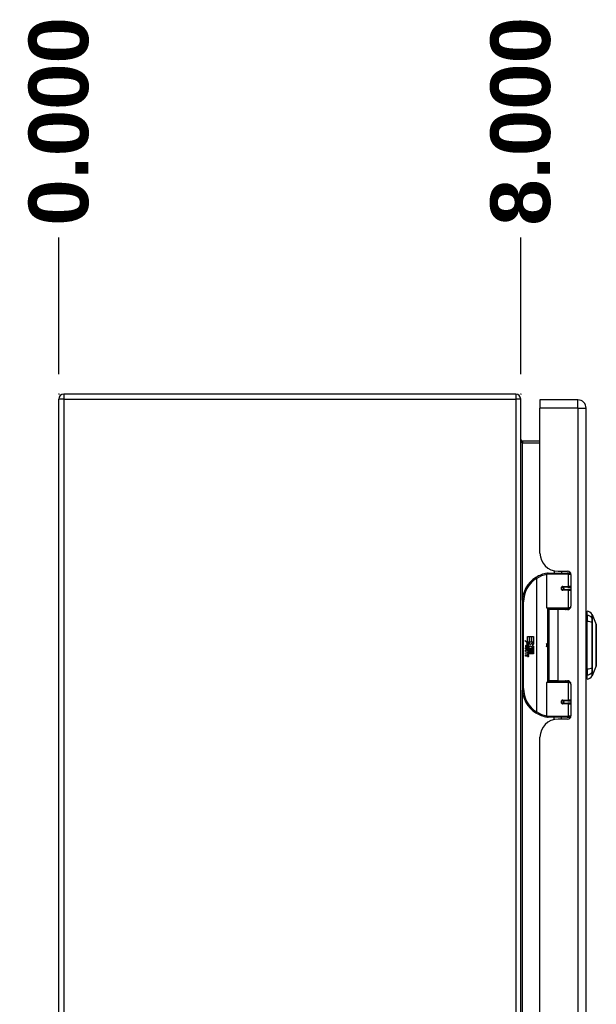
# Model space of a CAD drawing. Header units: inches. Extents: x 2 to 144, y 2 to 93.
# Tile 4 of 15: x 40 to 50, y 51 to 68. Entities that reach past the tile are written whole.
import ezdxf

# ---------------------------------------------------------------- set-up
doc = ezdxf.new("R2010")
doc.units = ezdxf.units.IN
doc.header["$LTSCALE"] = 8.616264
doc.header["$MEASUREMENT"] = 0
doc.linetypes.add('CHAIN', pattern=[0.7087, 0.4724, -0.0591, 0.1181, -0.0591])
for name, color, linetype, lineweight in [('Dimensions(ANSI)', 7, 'Continuous', 25), ('Visible Edges(ANSI)', 7, 'Continuous', 25), ('Visible Tangent Edges(ANSI)', 7, 'Continuous', 25), ('Work Point(ANSI)', 7, 'Continuous', 25)]:
    doc.layers.add(name, color=color, linetype=linetype, lineweight=lineweight)
doc.styles.add('Dimension-ANSI', font='arialbd.ttf')
doc.dimstyles.new('INCH-ANSI-VERTICAL', dxfattribs={"dimscale": 8.616264, "dimtxt": 0.12, "dimasz": 0.098425, "dimexe": 0.04, "dimexo": 0.04, "dimgap": 0.031496, "dimtad": 0, "dimtih": 1, "dimtoh": 1, "dimdec": 3, "dimrnd": 1e-08, "dimzin": 0, "dimdsep": 46, "dimtxsty": 'Dimension-ANSI', "dimcen": 0.09, "dimdle": 0.312, "dimclrd": 179, "dimclre": 179, "dimclrt": 7, "dimadec": 1, "dimazin": 0, "dimtfac": 1, "dimtdec": 3, "dimtofl": 0, "dimtmove": 0, "dimatfit": 3, "dimfxl": 1, "dimtolj": 1, "dimtzin": 4, "dimlwd": 25, "dimlwe": 25, "dimarcsym": 0})

# ---------------------------------------------------------------- blocks, each defined once
blk = doc.blocks.new('*D18')
at = {"layer": 'Defpoints', "color": 0, "linetype": 'Continuous', "transparency": 16777216}
for p in [(40.846, 63.817), (40.846, 61.103), (40.846, 61.103)]:
    blk.add_point(p, dxfattribs=at)
at = {"layer": 'Dimensions(ANSI)', "color": 179, "linetype": 'Continuous', "lineweight": 25, "true_color": 0x262658, "transparency": 16777216}
blk.add_line((40.846, 61.448), (40.846, 63.817), dxfattribs=at)
at = {"layer": 'Dimensions(ANSI)', "color": 7, "linetype": 'Continuous', "lineweight": 25, "transparency": 16777216, "insert": (40.846, 65.83), "char_height": 1.034, "attachment_point": 5, "rotation": 90, "style": 'Dimension-ANSI'}
blk.add_mtext('\\A1;0.000', dxfattribs=at)
blk = doc.blocks.new('*D19')
at = {"layer": 'Defpoints', "color": 0, "linetype": 'Continuous', "transparency": 16777216}
for p in [(48.847, 63.817), (40.846, 61.103), (48.847, 61.103)]:
    blk.add_point(p, dxfattribs=at)
at = {"layer": 'Dimensions(ANSI)', "color": 179, "linetype": 'Continuous', "lineweight": 25, "true_color": 0x262658, "transparency": 16777216}
blk.add_line((48.847, 61.448), (48.847, 63.817), dxfattribs=at)
at = {"layer": 'Dimensions(ANSI)', "color": 7, "linetype": 'Continuous', "lineweight": 25, "transparency": 16777216, "insert": (48.847, 65.831), "char_height": 1.034, "attachment_point": 5, "rotation": 90, "style": 'Dimension-ANSI'}
blk.add_mtext('\\A1;8.000', dxfattribs=at)

msp = doc.modelspace()

# ---------------------------------------------------------------- linework, layer by layer
at = {"layer": 'Visible Edges(ANSI)'}
for p, q in [((48.7628, 61.1032), (40.93, 61.1032)), ((40.846, 37.1847), (40.846, 61.0192)), ((48.8468, 37.1847), (48.8468, 61.0192)), ((49.1813, 61.0047), (49.1813, 60.8587)), ((49.8354, 61.0047), (49.1813, 61.0047)), ((49.1813, 58.3474), (49.1813, 60.8587)), ((49.9814, 37.3453), (49.9814, 60.8587)), ((49.1813, 60.29), (48.8778, 60.29)), ((49.4264, 58.0427), (49.4264, 58.0044)), ((49.4934, 58.0354), (49.6593, 58.0354)), ((49.5524, 58.0354), (49.5524, 58.0044)), ((49.3018, 57.4), (49.3018, 57.9847)), ((49.3215, 58.0044), (49.6515, 58.0044)), ((49.7098, 58.0044), (49.6515, 58.0044)), ((49.7098, 58.0044), (49.7113, 58.0044)), ((49.7184, 57.9763), (49.7184, 57.4289)), ((49.5687, 57.7596), (49.5691, 57.7577)), ((49.574, 57.7583), (49.569, 57.7583)), ((49.661, 57.7603), (49.574, 57.7603)), ((49.574, 57.7169), (49.661, 57.7169)), ((49.5764, 57.7581), (49.5764, 57.7601)), ((49.5771, 57.7191), (49.5775, 57.7169)), ((49.661, 57.7603), (49.7184, 57.7603)), ((49.7184, 57.7169), (49.661, 57.7169)), ((48.8768, 57.5043), (48.8768, 56.0042)), ((49.6553, 57.3842), (49.3176, 57.3842)), ((49.4894, 57.3698), (49.3363, 57.3698)), ((49.3363, 57.3698), (49.3363, 56.1387)), ((49.3939, 57.3842), (49.3939, 57.3698)), ((49.6593, 57.3698), (49.4894, 57.3698)), ((49.5848, 57.3842), (49.5848, 57.3698)), ((49.6553, 57.3842), (49.698, 57.3842)), ((49.9972, 57.2768), (49.9972, 57.3449)), ((49.9972, 57.2768), (49.9972, 57.166)), ((49.9972, 56.3424), (49.9972, 57.166)), ((50.084, 57.2851), (50.1517, 57.1112)), ((49.9932, 57.1539), (49.9814, 57.1539)), ((50.1569, 57.0555), (50.1569, 56.8252)), ((48.917, 56.8321), (48.9647, 56.8073)), ((48.9632, 56.7883), (48.917, 56.8321)), ((48.9647, 56.9043), (48.9968, 56.9043)), ((48.9647, 56.8073), (48.9647, 56.9043)), ((48.9968, 56.9043), (48.9968, 56.8055)), ((49.0013, 56.9043), (49.0334, 56.9043)), ((49.0013, 56.8055), (49.0013, 56.9043)), ((49.0334, 56.9043), (49.0334, 56.8055)), ((49.0376, 56.8055), (49.0376, 56.9043)), ((49.0376, 56.9043), (49.0697, 56.9043)), ((49.0697, 56.9043), (49.0697, 56.7704)), ((49.9814, 56.8546), (49.9932, 56.8546)), ((48.9314, 56.7089), (48.9593, 56.6843)), ((48.9314, 56.6927), (48.9314, 56.7089)), ((48.9509, 56.6792), (48.9314, 56.6927)), ((48.9314, 56.6693), (48.9509, 56.6768)), ((48.9314, 56.6531), (48.9314, 56.6693)), ((48.9595, 56.6666), (48.9314, 56.6531)), ((48.9314, 56.6462), (48.986, 56.6366)), ((48.9314, 56.633), (48.9314, 56.6462)), ((48.9431, 56.7143), (48.9341, 56.7143)), ((48.949, 56.7863), (48.9632, 56.7883)), ((48.9931, 56.7548), (48.949, 56.7863)), ((48.9509, 56.6768), (48.9509, 56.6792)), ((48.9551, 56.7077), (48.9551, 56.7443)), ((48.9593, 56.6843), (48.986, 56.6981)), ((48.986, 56.6423), (48.9595, 56.6666)), ((48.9641, 56.7428), (48.9641, 56.7188)), ((48.986, 56.6819), (48.9676, 56.6741)), ((48.9676, 56.6741), (48.9676, 56.672)), ((48.9676, 56.672), (48.986, 56.6587)), ((48.968, 56.8055), (48.9974, 56.7902)), ((48.9968, 56.8055), (48.968, 56.8055)), ((48.9712, 56.672), (48.9889, 56.6795)), ((49.0697, 56.672), (48.9712, 56.672)), ((48.9785, 56.6678), (49.0697, 56.6678)), ((48.9889, 56.6603), (48.9785, 56.6678)), ((48.9815, 56.7479), (48.9931, 56.7548)), ((48.986, 56.6981), (48.986, 56.6819)), ((48.986, 56.6587), (48.986, 56.6423)), ((48.9974, 56.7902), (48.9874, 56.7883)), ((48.9874, 56.7883), (49.0154, 56.7686)), ((48.9889, 56.702), (49.0685, 56.702)), ((48.9889, 56.6795), (48.9889, 56.702)), ((48.9889, 56.6381), (48.9889, 56.6603)), ((49.0195, 56.7386), (48.9896, 56.7179)), ((49.0334, 56.8055), (49.0013, 56.8055)), ((49.0154, 56.7686), (49.0691, 56.8055)), ((49.0685, 56.702), (49.0195, 56.7386)), ((49.0691, 56.8055), (49.0376, 56.8055)), ((49.0697, 56.7704), (49.0436, 56.7528)), ((49.0436, 56.7528), (49.0697, 56.7389)), ((49.0697, 56.7389), (49.0697, 56.672)), ((49.0697, 56.6678), (49.0697, 56.6381)), ((49.9932, 56.6538), (49.9814, 56.6538)), ((50.1569, 56.6832), (50.1569, 56.453)), ((48.9539, 56.6291), (48.9314, 56.633)), ((48.9314, 56.6123), (48.9659, 56.6062)), ((48.9314, 56.5991), (48.9314, 56.6123)), ((48.9539, 56.5952), (48.9314, 56.5991)), ((48.9314, 56.5787), (48.9659, 56.5726)), ((48.9314, 56.5655), (48.9314, 56.5787)), ((48.9657, 56.5589), (48.9314, 56.5655)), ((48.9764, 56.6261), (48.9764, 56.6232)), ((48.986, 56.6252), (48.9764, 56.6261)), ((48.9827, 56.6222), (48.9889, 56.6216)), ((48.986, 56.6366), (48.986, 56.6252)), ((49.0697, 56.6381), (48.9889, 56.6381)), ((48.9889, 56.6339), (49.0697, 56.6339)), ((48.9889, 56.6216), (48.9889, 56.6339)), ((49.0697, 56.6042), (48.9902, 56.6042)), ((49.0697, 56.6339), (49.0697, 56.6042)), ((49.9932, 56.3546), (49.9814, 56.3546)), ((49.9972, 56.3424), (49.9972, 56.2317)), ((50.1517, 56.3973), (50.084, 56.2234)), ((49.4894, 56.1387), (49.3363, 56.1387)), ((49.3939, 56.1243), (49.3939, 56.1387)), ((49.4894, 56.1387), (49.6593, 56.1387)), ((49.5848, 56.1243), (49.5848, 56.1387)), ((49.9972, 56.1636), (49.9972, 56.2317)), ((49.3018, 55.5238), (49.3018, 56.1085)), ((49.3176, 56.1243), (49.6553, 56.1243)), ((49.698, 56.1243), (49.6553, 56.1243)), ((49.7184, 56.0796), (49.7184, 55.5322)), ((49.5687, 55.7489), (49.5691, 55.7508)), ((49.569, 55.7502), (49.574, 55.7502)), ((49.661, 55.7915), (49.574, 55.7915)), ((49.574, 55.7482), (49.661, 55.7482)), ((49.5764, 55.7503), (49.5764, 55.7484)), ((49.5771, 55.7893), (49.5775, 55.7915)), ((49.661, 55.7915), (49.7184, 55.7915)), ((49.7184, 55.7482), (49.661, 55.7482)), ((49.6515, 55.5041), (49.3215, 55.5041)), ((49.4264, 55.4658), (49.4264, 55.5041)), ((49.6593, 55.4731), (49.4934, 55.4731)), ((49.5524, 55.4731), (49.5524, 55.5041)), ((49.6515, 55.5041), (49.7098, 55.5041)), ((49.7113, 55.5041), (49.7098, 55.5041)), ((49.1813, 43.0428), (49.1813, 55.1611))]:
    msp.add_line(p, q, dxfattribs=at)
at = {"layer": 'Visible Edges(ANSI)', "flags": 128}
for points in [[(49.3088, 57.9997), (49.3086, 57.9997), (49.3083, 57.9997), (49.3081, 57.9996), (49.3078, 57.9996), (49.3076, 57.9995), (49.3073, 57.9995), (49.3071, 57.9995), (49.3068, 57.9994), (49.3066, 57.9994), (49.3063, 57.9994), (49.3061, 57.9993), (49.3058, 57.9993), (49.3056, 57.9993), (49.3053, 57.9992), (49.3051, 57.9992), (49.3048, 57.9992), (49.3046, 57.9991), (49.3043, 57.9991), (49.3041, 57.9991), (49.3039, 57.999), (49.3036, 57.999), (49.3034, 57.9989), (49.3031, 57.9989), (49.3029, 57.9989)], [(49.574, 57.7169), (49.5714, 57.7171), (49.5688, 57.7176), (49.5662, 57.7184), (49.5637, 57.7196), (49.5614, 57.721), (49.5592, 57.7228), (49.5572, 57.725), (49.5556, 57.7273), (49.5542, 57.7299), (49.5532, 57.7327), (49.5526, 57.7356), (49.5524, 57.7386), (49.5526, 57.7415), (49.5532, 57.7444), (49.5542, 57.7472), (49.5555, 57.7498), (49.5572, 57.7522), (49.5591, 57.7543), (49.5613, 57.7561), (49.5637, 57.7576), (49.5662, 57.7588), (49.5688, 57.7596), (49.5714, 57.7601), (49.574, 57.7603)], [(49.6211, 57.3698), (49.6241, 57.371), (49.6271, 57.3721), (49.6301, 57.3732), (49.6332, 57.3743), (49.6362, 57.3752), (49.6393, 57.3762), (49.6424, 57.377), (49.6454, 57.3779), (49.6485, 57.3786), (49.6516, 57.3794), (49.6547, 57.38), (49.6578, 57.3807), (49.6609, 57.3812), (49.664, 57.3818), (49.6671, 57.3822), (49.6702, 57.3827), (49.6733, 57.383), (49.6764, 57.3833), (49.6795, 57.3836), (49.6827, 57.3838), (49.6858, 57.384), (49.6889, 57.3841), (49.692, 57.3842), (49.6951, 57.3842)], [(50.152, 56.3991), (50.152, 56.3995), (50.152, 56.4008), (50.152, 56.4029), (50.1521, 56.4059), (50.1521, 56.4097), (50.1521, 56.4143), (50.1521, 56.4198), (50.1521, 56.4261), (50.1521, 56.4332), (50.1522, 56.4411), (50.1522, 56.4496), (50.1522, 56.4589), (50.1522, 56.4689), (50.1522, 56.4796), (50.1522, 56.491), (50.1522, 56.5029), (50.1522, 56.5155), (50.1522, 56.5287), (50.1522, 56.5424), (50.1522, 56.5566), (50.1522, 56.5713), (50.1522, 56.5864), (50.1521, 56.602), (50.1521, 56.618), (50.1521, 56.6343), (50.1521, 56.651), (50.1521, 56.6678), (50.1521, 56.6849), (50.152, 56.702), (50.152, 56.7193), (50.152, 56.7366), (50.152, 56.7541), (50.152, 56.7716), (50.152, 56.7891), (50.152, 56.8065), (50.1521, 56.8237), (50.1521, 56.8406), (50.1521, 56.8574), (50.1521, 56.874), (50.1521, 56.8903), (50.1521, 56.9063), (50.1522, 56.922), (50.1522, 56.9372), (50.1522, 56.952), (50.1522, 56.9662), (50.1522, 56.9799), (50.1522, 56.993), (50.1522, 57.0056), (50.1522, 57.0176), (50.1522, 57.0289), (50.1522, 57.0396), (50.1522, 57.0496), (50.1522, 57.0589), (50.1522, 57.0674), (50.1521, 57.0753), (50.1521, 57.0824), (50.1521, 57.0887), (50.1521, 57.0941), (50.1521, 57.0988), (50.1521, 57.1026), (50.152, 57.1056), (50.152, 57.1077), (50.152, 57.109), (50.152, 57.1094)], [(49.6951, 56.1243), (49.692, 56.1243), (49.6889, 56.1244), (49.6858, 56.1245), (49.6827, 56.1247), (49.6795, 56.1249), (49.6764, 56.1251), (49.6733, 56.1255), (49.6702, 56.1258), (49.6671, 56.1263), (49.664, 56.1267), (49.6609, 56.1272), (49.6578, 56.1278), (49.6547, 56.1284), (49.6516, 56.1291), (49.6485, 56.1298), (49.6454, 56.1306), (49.6424, 56.1314), (49.6393, 56.1323), (49.6362, 56.1333), (49.6332, 56.1342), (49.6301, 56.1353), (49.6271, 56.1364), (49.6241, 56.1375), (49.6211, 56.1387)], [(49.574, 55.7482), (49.5714, 55.7484), (49.5688, 55.7489), (49.5662, 55.7497), (49.5637, 55.7509), (49.5613, 55.7524), (49.5591, 55.7542), (49.5572, 55.7563), (49.5555, 55.7587), (49.5542, 55.7613), (49.5532, 55.7641), (49.5526, 55.767), (49.5524, 55.7699), (49.5526, 55.7729), (49.5532, 55.7758), (49.5542, 55.7785), (49.5556, 55.7812), (49.5572, 55.7835), (49.5592, 55.7856), (49.5613, 55.7874), (49.5637, 55.7889), (49.5662, 55.7901), (49.5688, 55.7909), (49.5714, 55.7914), (49.574, 55.7915)], [(49.3029, 55.5096), (49.3031, 55.5096), (49.3034, 55.5095), (49.3036, 55.5095), (49.3039, 55.5095), (49.3041, 55.5094), (49.3043, 55.5094), (49.3046, 55.5094), (49.3048, 55.5093), (49.3051, 55.5093), (49.3053, 55.5093), (49.3056, 55.5092), (49.3058, 55.5092), (49.3061, 55.5091), (49.3063, 55.5091), (49.3066, 55.5091), (49.3068, 55.509), (49.3071, 55.509), (49.3073, 55.509), (49.3076, 55.5089), (49.3078, 55.5089), (49.3081, 55.5089), (49.3083, 55.5088), (49.3086, 55.5088), (49.3088, 55.5088)]]:
    msp.add_lwpolyline(points, dxfattribs=at)
at = {"layer": 'Visible Edges(ANSI)'}
for centre in [(49.574, 57.7386), (49.574, 55.7699)]:
    msp.add_circle(centre, 0.0197, dxfattribs=at)
for centre, radius, start, end in [((40.93, 61.0192), 0.084, 90, 180), ((48.7628, 61.0192), 0.084, 0, 90), ((49.8354, 60.8587), 0.146, 0, 90), ((48.8778, 60.321), 0.031, 180, 270), ((49.4934, 58.3474), 0.312, 180, 270), ((49.6593, 57.9763), 0.0591, 0, 90), ((49.3768, 57.5043), 0.5001, 122.23771, 180), ((49.3768, 57.5043), 0.5001, 98.5081, 122.23771), ((49.3215, 57.9847), 0.0197, 90, 180), ((49.574, 57.7386), 0.0217, 279.14701, 90), ((49.3176, 57.4), 0.0157, 180, 270), ((49.6593, 57.4289), 0.0591, 270, 0), ((49.9808, 57.2279), 0.1181, 29.72912, 82.0587), ((50.0749, 57.2816), 0.00984, 21.25051, 29.72912), ((49.9932, 57.1736), 0.0197, 270, 281.53696), ((50.1471, 57.1094), 0.00492, 0.20877, 21.25051), ((50.1451, 57.0555), 0.0118, 0, 53.4634), ((49.9932, 56.835), 0.0197, 78.46304, 90), ((50.1451, 56.8252), 0.0118, 305.87422, 0), ((48.9921, 56.7324), 0.0607, 171.56052, 197.33425), ((48.9515, 56.7384), 0.0197, 86.56465, 171.56052), ((48.9715, 56.7261), 0.0307, 154.67838, 202.56091), ((48.9524, 56.7351), 0.0096, 73.52609, 154.67838), ((48.9503, 56.7184), 0.0398, 44.16843, 86.56465), ((48.9665, 56.7335), 0.0282, 246.15553, 293.84447), ((48.9621, 56.7262), 0.0168, 19.37968, 82.99755), ((48.9687, 56.7272), 0.00955, 241.45471, 321.16516), ((48.9676, 56.7281), 0.011, 321.16516, 19.37968), ((48.9718, 56.7216), 0.0152, 293.84447, 355.08017), ((48.9575, 56.7253), 0.0299, 350.40854, 44.16843), ((48.9575, 56.7253), 0.033, 347.07905, 43.17854), ((49.2028, 56.7542), 0.0965, 342.53282, 17.46718), ((49.9932, 56.6735), 0.0197, 270, 281.53696), ((50.1451, 56.6832), 0.0118, 0, 54.12578), ((48.9458, 56.5833), 0.0465, 57.59924, 80), ((48.9465, 56.5493), 0.0465, 58.55841, 80.82565), ((48.9712, 56.5871), 0.0288, 259, 288.47479), ((48.9681, 56.6184), 0.0123, 260, 293.55712), ((48.9681, 56.5848), 0.0123, 259.9922, 293.54875), ((48.964, 56.6119), 0.0126, 6.03001, 57.59924), ((48.964, 56.5783), 0.0126, 6.10268, 57.60833), ((48.9706, 56.6126), 0.006, 293.55712, 6.03001), ((48.9706, 56.579), 0.006, 293.54875, 6.10268), ((48.9719, 56.6207), 0.0288, 273.6169, 286.9928), ((48.9629, 56.5699), 0.0246, 359.6788, 63.95078), ((48.9635, 56.6029), 0.024, 359.47765, 57.41137), ((48.9774, 56.6028), 0.0101, 286.9928, 359.47765), ((48.977, 56.5698), 0.0105, 288.47479, 359.6788), ((48.9662, 56.6047), 0.024, 358.79525, 46.5849), ((49.9932, 56.3349), 0.0197, 78.46304, 90), ((50.1471, 56.3991), 0.00492, 338.74949, 359.79123), ((50.1451, 56.453), 0.0118, 306.53659, 0), ((49.6593, 56.0796), 0.0591, 0, 90), ((49.9808, 56.2806), 0.1181, 277.9413, 330.27088), ((50.0749, 56.2269), 0.00984, 330.27088, 338.74949), ((49.3768, 56.0042), 0.5001, 180, 237.76229), ((49.3176, 56.1085), 0.0157, 90, 180), ((49.574, 55.7699), 0.0217, 270, 80.85299), ((49.3768, 56.0042), 0.5001, 237.76229, 261.4919), ((49.4934, 55.1611), 0.312, 90, 180), ((49.3215, 55.5238), 0.0197, 180, 270), ((49.6593, 55.5322), 0.0591, 270, 0)]:
    msp.add_arc(centre, radius, start, end, dxfattribs=at)
at = {"layer": 'Visible Tangent Edges(ANSI)'}
for p, q in [((40.93, 61.1032), (40.93, 61.0192)), ((48.7628, 61.1032), (48.7628, 61.0192)), ((40.93, 61.0192), (40.846, 61.0192)), ((40.93, 61.0192), (48.7628, 61.0192)), ((40.93, 61.0192), (40.93, 37.1847)), ((48.7628, 61.0192), (48.7628, 37.1847)), ((48.8468, 61.0192), (48.7628, 61.0192)), ((49.8354, 60.8587), (49.8354, 61.0047)), ((49.8354, 60.8587), (49.1813, 60.8587)), ((49.8354, 60.8587), (49.8354, 37.3453)), ((49.8354, 60.8587), (49.9814, 60.8587)), ((48.8778, 60.29), (48.8778, 60.259)), ((48.8778, 60.259), (49.1813, 60.259)), ((48.8778, 57.5359), (48.8778, 60.259)), ((49.6941, 58.024), (49.6941, 58.0044)), ((49.1101, 57.9273), (49.1206, 57.9106)), ((49.1206, 57.9106), (49.1206, 55.5979)), ((49.1206, 57.9106), (49.1243, 57.9106)), ((49.1243, 55.5979), (49.1243, 57.9106)), ((49.6705, 57.9847), (49.3018, 57.9847)), ((49.6705, 57.9847), (49.7178, 57.9847)), ((49.6705, 57.9847), (49.6705, 57.7701)), ((49.5787, 57.7701), (49.6705, 57.7701)), ((49.6705, 57.7071), (49.5787, 57.7071)), ((49.7184, 57.7701), (49.6705, 57.7701)), ((49.6705, 57.7071), (49.6705, 57.4)), ((49.6705, 57.7071), (49.7184, 57.7071)), ((48.8768, 57.5043), (48.8965, 57.5043)), ((48.8965, 56.0042), (48.8965, 57.5043)), ((49.3018, 57.4), (49.6705, 57.4)), ((49.3095, 57.3865), (49.3095, 56.122)), ((49.4894, 57.3698), (49.4894, 56.1387)), ((49.7108, 57.4), (49.6705, 57.4)), ((49.6941, 57.3842), (49.6941, 57.3812)), ((50.0841, 57.2198), (50.0841, 57.22)), ((49.9932, 56.8668), (49.9932, 57.1539)), ((50.0841, 57.1463), (50.0841, 57.1467)), ((49.9932, 56.8668), (49.9814, 56.8668)), ((49.9814, 56.8448), (49.9932, 56.8448)), ((49.9932, 56.8546), (49.9932, 56.8668)), ((49.9932, 56.8546), (49.9932, 56.8448)), ((49.9932, 56.8448), (49.9932, 56.6637)), ((49.9932, 56.6637), (49.9814, 56.6637)), ((49.9932, 56.6637), (49.9932, 56.6538)), ((49.9932, 56.6417), (49.9932, 56.6538)), ((49.9814, 56.6417), (49.9932, 56.6417)), ((49.9932, 56.3546), (49.9932, 56.6417)), ((50.0841, 56.3618), (50.0841, 56.3622)), ((50.0841, 56.2885), (50.0841, 56.2887)), ((48.8965, 56.0042), (48.8768, 56.0042)), ((48.8778, 42.2314), (48.8778, 55.9726)), ((49.6705, 56.1085), (49.3018, 56.1085)), ((49.6705, 56.1085), (49.7108, 56.1085)), ((49.6705, 56.1085), (49.6705, 55.8014)), ((49.6941, 56.1273), (49.6941, 56.1243)), ((49.5787, 55.8014), (49.6705, 55.8014)), ((49.7184, 55.8014), (49.6705, 55.8014)), ((49.6705, 55.7384), (49.5787, 55.7384)), ((49.6705, 55.7384), (49.6705, 55.5238)), ((49.6705, 55.7384), (49.7184, 55.7384)), ((49.1206, 55.5979), (49.1101, 55.5812)), ((49.1243, 55.5979), (49.1206, 55.5979)), ((49.3018, 55.5238), (49.6705, 55.5238)), ((49.7178, 55.5238), (49.6705, 55.5238)), ((49.6941, 55.5041), (49.6941, 55.4845))]:
    msp.add_line(p, q, dxfattribs=at)
at = {"layer": 'Visible Tangent Edges(ANSI)', "flags": 128}
for points in [[(49.5787, 57.7701), (49.5747, 57.7699), (49.5707, 57.7692), (49.5667, 57.768), (49.5629, 57.7663), (49.5592, 57.7641), (49.5559, 57.7615), (49.5529, 57.7584), (49.5503, 57.7549), (49.5482, 57.7511), (49.5467, 57.7471), (49.5458, 57.7429), (49.5455, 57.7386), (49.5458, 57.7343), (49.5468, 57.7301), (49.5483, 57.726), (49.5504, 57.7222), (49.5529, 57.7188), (49.5559, 57.7157), (49.5593, 57.7131), (49.5629, 57.7109), (49.5667, 57.7093), (49.5707, 57.7081), (49.5747, 57.7073), (49.5787, 57.7071)], [(49.6951, 57.3842), (49.6904, 57.3842), (49.6858, 57.3841), (49.6811, 57.384), (49.6764, 57.3839), (49.6718, 57.3837), (49.6671, 57.3834), (49.6624, 57.3831), (49.6578, 57.3827), (49.6531, 57.3824), (49.6485, 57.3819), (49.6438, 57.3814), (49.6392, 57.3809), (49.6346, 57.3803), (49.63, 57.3797), (49.6254, 57.379), (49.6208, 57.3782), (49.6163, 57.3775), (49.6117, 57.3766), (49.6072, 57.3758), (49.6027, 57.3748), (49.5982, 57.3738), (49.5937, 57.3728), (49.5892, 57.3717), (49.5848, 57.3706)], [(50.0832, 57.2219), (50.0832, 57.2203), (50.0832, 57.2186), (50.0831, 57.2168), (50.0831, 57.2148), (50.0831, 57.2126), (50.0831, 57.2103), (50.0831, 57.2078), (50.0831, 57.2052), (50.0831, 57.2025), (50.0831, 57.1996), (50.0831, 57.1965), (50.0831, 57.1934), (50.0831, 57.1901), (50.0831, 57.1867), (50.0831, 57.1832), (50.0831, 57.1796), (50.0831, 57.1759), (50.0831, 57.172), (50.0831, 57.1681), (50.0831, 57.1641), (50.0831, 57.16), (50.0832, 57.1559), (50.0832, 57.1517), (50.0832, 57.1474)], [(50.0834, 57.2864), (50.0834, 57.2863), (50.0834, 57.286), (50.0834, 57.2854), (50.0834, 57.2846), (50.0834, 57.2836), (50.0834, 57.2824), (50.0834, 57.2809), (50.0834, 57.2792), (50.0834, 57.2773), (50.0834, 57.2752), (50.0834, 57.2728), (50.0833, 57.2702), (50.0833, 57.2674), (50.0833, 57.2643), (50.0833, 57.2611), (50.0833, 57.2576), (50.0833, 57.2539), (50.0833, 57.25), (50.0833, 57.2458), (50.0832, 57.2415), (50.0832, 57.2369), (50.0832, 57.2321), (50.0832, 57.2271), (50.0832, 57.2219)], [(50.0841, 57.22), (50.0841, 57.2252), (50.0841, 57.2303), (50.0841, 57.2351), (50.0841, 57.2397), (50.0841, 57.2441), (50.0841, 57.2483), (50.0841, 57.2522), (50.0841, 57.256), (50.0841, 57.2595), (50.0841, 57.2628), (50.0841, 57.2658), (50.0841, 57.2687), (50.0841, 57.2713), (50.0841, 57.2737), (50.0841, 57.2759), (50.0841, 57.2778), (50.0841, 57.2795), (50.084, 57.281), (50.084, 57.2823), (50.084, 57.2833), (50.084, 57.2841), (50.084, 57.2847), (50.084, 57.285), (50.084, 57.2851)], [(50.0841, 57.1467), (50.0841, 57.1509), (50.0841, 57.155), (50.0841, 57.1591), (50.0841, 57.1631), (50.0841, 57.167), (50.0841, 57.1708), (50.0841, 57.1745), (50.0841, 57.1782), (50.0841, 57.1817), (50.0841, 57.1851), (50.0841, 57.1884), (50.0841, 57.1917), (50.0841, 57.1947), (50.0841, 57.1977), (50.0841, 57.2006), (50.0841, 57.2033), (50.0841, 57.2058), (50.0841, 57.2083), (50.0841, 57.2106), (50.0841, 57.2127), (50.0841, 57.2147), (50.0841, 57.2166), (50.0841, 57.2183), (50.0841, 57.2198)], [(50.0832, 57.1474), (50.0832, 57.1157), (50.0832, 57.0837), (50.0833, 57.0514), (50.0833, 57.0188), (50.0833, 56.986), (50.0833, 56.9531), (50.0834, 56.92), (50.0834, 56.8868), (50.0834, 56.8535), (50.0834, 56.8201), (50.0834, 56.7868), (50.0834, 56.7535), (50.0834, 56.7202), (50.0834, 56.687), (50.0834, 56.6537), (50.0834, 56.6206), (50.0834, 56.5875), (50.0833, 56.5546), (50.0833, 56.5218), (50.0833, 56.4892), (50.0833, 56.4569), (50.0832, 56.4247), (50.0832, 56.3928), (50.0832, 56.3611)], [(50.0841, 56.3622), (50.0841, 56.3938), (50.0841, 56.4256), (50.0841, 56.4576), (50.0841, 56.4899), (50.0841, 56.5224), (50.0841, 56.5551), (50.0841, 56.5879), (50.0841, 56.6209), (50.084, 56.6539), (50.084, 56.6871), (50.084, 56.7203), (50.084, 56.7535), (50.084, 56.7867), (50.084, 56.82), (50.084, 56.8532), (50.0841, 56.8864), (50.0841, 56.9196), (50.0841, 56.9526), (50.0841, 56.9855), (50.0841, 57.0182), (50.0841, 57.0506), (50.0841, 57.0828), (50.0841, 57.1147), (50.0841, 57.1463)], [(50.1517, 57.1112), (50.1517, 57.111), (50.1517, 57.1106), (50.1517, 57.1098), (50.1517, 57.1088), (50.1517, 57.1074), (50.1517, 57.1058), (50.1517, 57.1038), (50.1518, 57.1016), (50.1518, 57.0991), (50.1518, 57.0963), (50.1518, 57.0932), (50.1518, 57.0898), (50.1518, 57.0862), (50.1519, 57.0823), (50.1519, 57.0781), (50.1519, 57.0736), (50.1519, 57.0689), (50.1519, 57.0639), (50.152, 57.0587), (50.152, 57.0532), (50.152, 57.0475), (50.152, 57.0415), (50.152, 57.0353), (50.1521, 57.0289)], [(50.1521, 57.0289), (50.1521, 57.0271), (50.1521, 57.0253), (50.1521, 57.0235), (50.1521, 57.0217), (50.1521, 57.0198), (50.1521, 57.0179), (50.1521, 57.0161), (50.1521, 57.0142), (50.1521, 57.0123), (50.1521, 57.0103), (50.1521, 57.0084), (50.1521, 57.0064), (50.1521, 57.0045), (50.1521, 57.0025), (50.1521, 57.0005), (50.1521, 56.9985), (50.1521, 56.9964), (50.1521, 56.9944), (50.1521, 56.9923), (50.1521, 56.9903), (50.1521, 56.9882), (50.1521, 56.9861), (50.1521, 56.984), (50.1521, 56.9818)], [(50.1521, 56.9818), (50.152, 56.9657), (50.152, 56.9488), (50.1519, 56.9313), (50.1519, 56.9131), (50.1519, 56.8944), (50.1518, 56.8752), (50.1518, 56.8557), (50.1518, 56.8358), (50.1517, 56.8156), (50.1517, 56.7953), (50.1517, 56.7747), (50.1517, 56.7541), (50.1517, 56.7335), (50.1517, 56.713), (50.1517, 56.6927), (50.1518, 56.6726), (50.1518, 56.6527), (50.1518, 56.633), (50.1519, 56.6138), (50.1519, 56.5951), (50.1519, 56.5771), (50.152, 56.5596), (50.152, 56.5428), (50.1521, 56.5267)], [(50.1521, 56.4796), (50.152, 56.4732), (50.152, 56.467), (50.152, 56.461), (50.152, 56.4553), (50.152, 56.4498), (50.1519, 56.4446), (50.1519, 56.4396), (50.1519, 56.4349), (50.1519, 56.4304), (50.1519, 56.4262), (50.1518, 56.4223), (50.1518, 56.4186), (50.1518, 56.4152), (50.1518, 56.4121), (50.1518, 56.4093), (50.1518, 56.4068), (50.1517, 56.4046), (50.1517, 56.4027), (50.1517, 56.4011), (50.1517, 56.3997), (50.1517, 56.3987), (50.1517, 56.3979), (50.1517, 56.3975), (50.1517, 56.3973)], [(50.1521, 56.5267), (50.1521, 56.5245), (50.1521, 56.5224), (50.1521, 56.5203), (50.1521, 56.5182), (50.1521, 56.5162), (50.1521, 56.5141), (50.1521, 56.5121), (50.1521, 56.51), (50.1521, 56.508), (50.1521, 56.506), (50.1521, 56.504), (50.1521, 56.5021), (50.1521, 56.5001), (50.1521, 56.4982), (50.1521, 56.4962), (50.1521, 56.4943), (50.1521, 56.4924), (50.1521, 56.4906), (50.1521, 56.4887), (50.1521, 56.4868), (50.1521, 56.485), (50.1521, 56.4832), (50.1521, 56.4814), (50.1521, 56.4796)], [(50.0832, 56.3611), (50.0832, 56.3568), (50.0832, 56.3526), (50.0831, 56.3484), (50.0831, 56.3444), (50.0831, 56.3404), (50.0831, 56.3364), (50.0831, 56.3326), (50.0831, 56.3289), (50.0831, 56.3253), (50.0831, 56.3218), (50.0831, 56.3184), (50.0831, 56.3151), (50.0831, 56.3119), (50.0831, 56.3089), (50.0831, 56.306), (50.0831, 56.3033), (50.0831, 56.3007), (50.0831, 56.2982), (50.0831, 56.2959), (50.0831, 56.2937), (50.0831, 56.2917), (50.0832, 56.2898), (50.0832, 56.2881), (50.0832, 56.2866)], [(50.0841, 56.2887), (50.0841, 56.2902), (50.0841, 56.2919), (50.0841, 56.2938), (50.0841, 56.2958), (50.0841, 56.2979), (50.0841, 56.3002), (50.0841, 56.3027), (50.0841, 56.3052), (50.0841, 56.3079), (50.0841, 56.3108), (50.0841, 56.3137), (50.0841, 56.3168), (50.0841, 56.32), (50.0841, 56.3234), (50.0841, 56.3268), (50.0841, 56.3303), (50.0841, 56.334), (50.0841, 56.3377), (50.0841, 56.3415), (50.0841, 56.3454), (50.0841, 56.3494), (50.0841, 56.3535), (50.0841, 56.3576), (50.0841, 56.3618)], [(49.5848, 56.1379), (49.5892, 56.1368), (49.5937, 56.1357), (49.5982, 56.1346), (49.6027, 56.1337), (49.6072, 56.1327), (49.6117, 56.1319), (49.6163, 56.131), (49.6208, 56.1302), (49.6254, 56.1295), (49.63, 56.1288), (49.6346, 56.1282), (49.6392, 56.1276), (49.6438, 56.1271), (49.6485, 56.1266), (49.6531, 56.1261), (49.6578, 56.1257), (49.6624, 56.1254), (49.6671, 56.1251), (49.6718, 56.1248), (49.6764, 56.1246), (49.6811, 56.1245), (49.6858, 56.1244), (49.6904, 56.1243), (49.6951, 56.1243)], [(50.0832, 56.2866), (50.0832, 56.2814), (50.0832, 56.2764), (50.0832, 56.2716), (50.0832, 56.267), (50.0833, 56.2627), (50.0833, 56.2585), (50.0833, 56.2546), (50.0833, 56.2509), (50.0833, 56.2474), (50.0833, 56.2441), (50.0833, 56.2411), (50.0833, 56.2383), (50.0834, 56.2357), (50.0834, 56.2333), (50.0834, 56.2312), (50.0834, 56.2293), (50.0834, 56.2276), (50.0834, 56.2261), (50.0834, 56.2249), (50.0834, 56.2238), (50.0834, 56.2231), (50.0834, 56.2225), (50.0834, 56.2222), (50.0834, 56.222)], [(50.084, 56.2234), (50.084, 56.2235), (50.084, 56.2238), (50.084, 56.2244), (50.084, 56.2252), (50.084, 56.2262), (50.084, 56.2275), (50.0841, 56.2289), (50.0841, 56.2307), (50.0841, 56.2326), (50.0841, 56.2348), (50.0841, 56.2372), (50.0841, 56.2398), (50.0841, 56.2426), (50.0841, 56.2457), (50.0841, 56.249), (50.0841, 56.2525), (50.0841, 56.2563), (50.0841, 56.2602), (50.0841, 56.2644), (50.0841, 56.2688), (50.0841, 56.2734), (50.0841, 56.2783), (50.0841, 56.2833), (50.0841, 56.2885)], [(49.5787, 55.8014), (49.5747, 55.8011), (49.5707, 55.8004), (49.5667, 55.7992), (49.5629, 55.7975), (49.5593, 55.7954), (49.5559, 55.7928), (49.5529, 55.7897), (49.5504, 55.7863), (49.5483, 55.7825), (49.5468, 55.7784), (49.5458, 55.7742), (49.5455, 55.7699), (49.5458, 55.7656), (49.5467, 55.7614), (49.5482, 55.7574), (49.5503, 55.7536), (49.5529, 55.7501), (49.5559, 55.747), (49.5592, 55.7444), (49.5629, 55.7422), (49.5667, 55.7405), (49.5707, 55.7393), (49.5747, 55.7386), (49.5787, 55.7384)]]:
    msp.add_lwpolyline(points, dxfattribs=at)
at = {"layer": 'Visible Tangent Edges(ANSI)'}
for centre, start, end in [((49.3768, 57.5043), 122.23771, 180), ((49.3806, 57.5043), 99.43485, 122.23771), ((49.3768, 56.0042), 180, 237.76229), ((49.3806, 56.0042), 237.76229, 260.56515)]:
    msp.add_arc(centre, 0.4804, start, end, dxfattribs=at)
for centre, major_axis, ratio, start_param, end_param in [((48.8778, 60.321), (0, -0.062), 0.5, 4.712389, 6.2831853), ((49.1206, 57.9106), (-0.0105, 0.0167), 0.1613668, 4.6109717, 6.2831853), ((49.3058, 57.9794), (-0.0029, 0.0195), 0.1877815, 5.6980952, 6.2831853), ((49.6515, 57.9847), (0, 0.0197), 0.9659258, 4.712389, 6.2831853), ((49.7098, 57.9847), (0, 0.0197), 0.9659258, 6.2038398, 6.2831853), ((49.574, 57.7701), (0, -0.00984), 0.4765651, 0, 1.5707963), ((49.574, 57.7071), (0, 0.00984), 0.4765651, 4.712389, 6.2831853), ((49.661, 57.7701), (0, -0.00984), 0.9659258, 0, 1.5707963), ((49.661, 57.7071), (0, 0.00984), 0.9659258, 4.712389, 6.2831853), ((49.6553, 57.4), (0, -0.0157), 0.9659258, 0, 1.5707963), ((49.9808, 57.166), (0.1181, 0), 0.9468057, 0.5228377, 1.4321946), ((49.9808, 57.1284), (-0.1181, 0), 0.3218057, 3.6644304, 4.5737872), ((50.0747, 57.2172), (0.00984, -0.00009), 0.9484053, 0.2908385, 0.5314847), ((50.0747, 57.1458), (0.00984, 0.00003), 0.3170474, 0.281217, 0.5218633), ((49.9932, 56.8723), (0.0197, 0), 0.2815338, 4.712389, 4.9137469), ((49.9932, 56.835), (0.0197, 0), 0.5, 1.3694384, 1.5707963), ((50.1451, 56.8252), (0.0118, 0), 0.2357255, 0, 0.9438676), ((49.9932, 56.6735), (-0.0197, 0), 0.5, 1.5707963, 1.7721542), ((50.1451, 56.6832), (0.0118, 0), 0.2357255, 5.3393177, 6.2831853), ((49.9932, 56.6362), (0.0197, 0), 0.2815338, 1.3694384, 1.5707963), ((49.9808, 56.3801), (0.1181, 0), 0.3218057, 4.8509908, 5.7603476), ((50.0747, 56.3627), (0.00984, -0.00003), 0.3170474, 5.761322, 6.0019683), ((49.9808, 56.3425), (0.1181, 0), 0.9468057, 4.8509908, 5.7603476), ((50.0747, 56.2913), (0.00984, 0.00009), 0.9484053, 5.7517006, 5.9923469), ((49.6553, 56.1085), (0, 0.0157), 0.9659258, 4.712389, 6.2831853), ((49.574, 55.8014), (0, -0.00984), 0.4765651, 0, 1.5707963), ((49.661, 55.8014), (0, -0.00984), 0.9659258, 0, 1.5707963), ((49.574, 55.7384), (0, 0.00984), 0.4765651, 4.712389, 6.2831853), ((49.661, 55.7384), (0, 0.00984), 0.9659258, 4.712389, 6.2831853), ((49.1206, 55.5979), (-0.0105, -0.0167), 0.1613668, 0, 1.6722137), ((49.3058, 55.5291), (-0.0029, -0.0195), 0.1877815, 0, 0.5850901), ((49.6515, 55.5238), (0, -0.0197), 0.9659258, 0, 1.5707963), ((49.7098, 55.5238), (0, -0.0197), 0.9659258, 0, 0.0793455)]:
    msp.add_ellipse(centre, major_axis=major_axis, ratio=ratio, start_param=start_param, end_param=end_param, dxfattribs=at)
at = {"layer": 'Work Point(ANSI)', "linetype": 'CHAIN', "ltscale": 0.000455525}
for p, q in [((40.8503, 61.1032), (40.8417, 61.1032)), ((40.8503, 61.1032), (40.8417, 61.1032)), ((40.8503, 61.1032), (40.8417, 61.1032)), ((40.846, 61.1075), (40.846, 61.0989)), ((40.846, 61.1075), (40.846, 61.0989)), ((40.846, 61.1075), (40.846, 61.0989)), ((48.8511, 61.1032), (48.8425, 61.1032)), ((48.8468, 61.1075), (48.8468, 61.0989))]:
    msp.add_line(p, q, dxfattribs=at)

# ---------------------------------------------------------------- dimensions: what is measured, and where the dimension line sits
at = {"layer": 'Dimensions(ANSI)', "color": 179, "linetype": 'Continuous', "lineweight": 25, "true_color": 0x262658}
for feature_location, offset, origin, picture, middle in [((40.8459766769, 61.1031875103), (0, 2.7137838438), (40.8459766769, 61.1031875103), '*D18', (40.8459766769, 65.8297049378)), ((48.8468, 61.1032), (0, 2.7138), (40.846, 61.1032), '*D19', (48.8468, 65.8308))]:
    dim = msp.add_ordinate_dim(feature_location=feature_location, offset=offset, dtype=1, origin=origin, dimstyle='INCH-ANSI-VERTICAL', override={"dimgap": 0.031496, "dimtad": 0, "dimdec": 3, "dimlfac": 0.999898, "dimtol": 0, "dimlim": 0, "dimtp": 0, "dimtm": 0, "dimtdec": 3}, dxfattribs=at)
    dim.commit()
    dim.dimension.update_dxf_attribs({"geometry": picture, "text_midpoint": middle})

doc.saveas('drawing.dxf')
